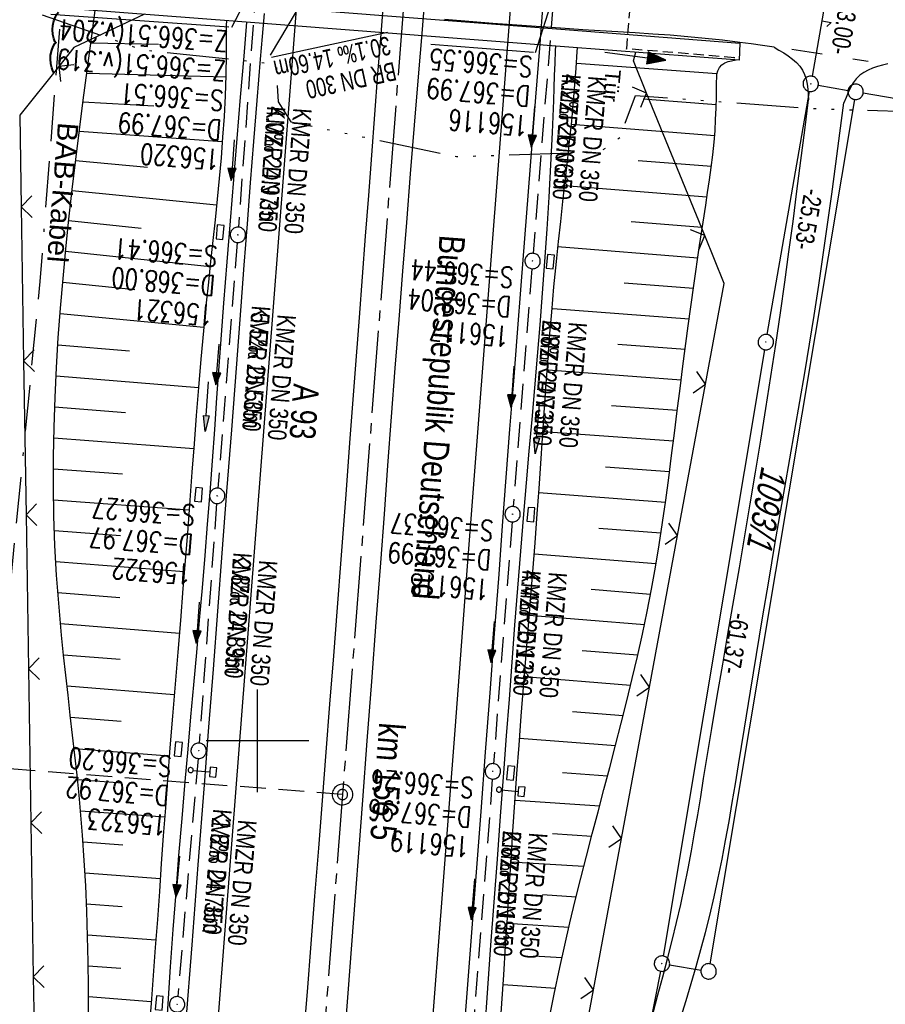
# Model space of a CAD drawing. Extents: x 510944 to 511312, y 468631 to 469578.
# Tile 12 of 30: x 511077 to 511161, y 468974 to 469070. Entities that reach past the tile are written whole.
import ezdxf

# ---------------------------------------------------------------- set-up
doc = ezdxf.new("R2010")
doc.units = 0
doc.header["$LTSCALE"] = 10
doc.header["$MEASUREMENT"] = 0
for name, pattern in [('ACAD_ISO14W100', [25.5, 12, -3, 0.5, -3, 0.5, -3, 0.5, -3]), ('ACAD_ISO16W100', [73, 15, -6.5, 15, -6.5, 15, -7, 1, -7]), ('ACHSE', [5.5, 4, -0.5, 0.5, -0.5]), ('AUSGEZOGEN', [0]), ('LT00', [0]), ('LT02', [0.4, 0.2, -0.2]), ('LT17', [0.15, 0.1, -0.05]), ('STRICHLINIE2', [0.375, 0.25, -0.125])]:
    doc.linetypes.add(name, pattern=pattern)
doc.layers.get('0').update_dxf_attribs({"linetype": 'LT00'})
for name, color, linetype in [('--EK_FBR', 1, 'LT00'), ('--EK_Halt-Pfeil', 4, 'LT00'), ('--EK_Haltung', 7, 'STRICHLINIE2'), ('--EK_Haltung-Text', 140, 'LT00'), ('--EK_Schacht-Text', 5, 'LT00'), ('--EK_ST-93-1', 30, 'LT17'), ('--EL_DFK_AB_L', 21, 'LT00'), ('--EL_DFK_AB_P', 7, 'LT00'), ('--EL_Halt-Pfeil', 4, 'LT00'), ('--EL_Haltung', 182, 'STRICHLINIE2'), ('--EL_Haltung-Text', 182, 'LT00'), ('-AX-093', 35, 'ACHSE'), ('-ST-93-1', 250, 'LT00'), ('-ST-93-5', 250, 'LT00'), ('ABSTAND', 8, 'LT00'), ('BAB-KABEL', 220, 'ACAD_ISO16W100'), ('BAB-KABEL_TEXT', 221, 'Continuous'), ('BRD', 255, 'Continuous'), ('DFK_AB_L', 21, 'LT00'), ('DFK_AB_P', 7, 'LT00'), ('DFK_BES-NAME', 255, 'LT00'), ('DFK_FLUR_NR', 250, 'LT00'), ('DFK_GZPKT', 250, 'LT00'), ('DFK_KATASTER', 250, 'LT00'), ('PFEIL', 140, 'AUSGEZOGEN'), ('TELEKOM', 210, 'ACAD_ISO14W100'), ('TOR_TEXT_A', 11, 'Continuous'), ('V098_AFBR_BAB', 250, 'LT00'), ('V098_BOESCH', 250, 'LT00'), ('V098_BOSCHUNG', 250, 'LT00'), ('V098_BR_KAPPE', 30, 'LT00'), ('V098_BR_WID', 30, 'LT17'), ('V098_GRABEN', 250, 'LT00'), ('V098_KA_PRUF', 182, 'LT00'), ('V098_LD_MARK', 250, 'LT00'), ('V098_LG_MARK', 250, 'LT02'), ('V098_RASTER', 250, 'LT00'), ('V098_SCHILD_K', 1, 'LT00'), ('V098_SINKK', 182, 'LT00'), ('V098_TOR', 10, 'LT00'), ('V098_ZAUN', 40, 'LT00')]:
    doc.layers.add(name, color=color, linetype=linetype)
doc.styles.add('Arial Fett', font='txt', dxfattribs={"width": 0.8})
doc.styles.add('Beschrift', font='ARIAL.TTF')
doc.styles.add('Haltungsbeschriftung', font='ARIAL.TTF', dxfattribs={"width": 0.75})
doc.styles.add('schachtbeschriftung', font='romans.shx', dxfattribs={"width": 0.75, "height": 2})
doc.styles.get("Standard").update_dxf_attribs({"font": 'ARIAL.TTF'})

# ---------------------------------------------------------------- blocks, each defined once
blk = doc.blocks.new('SYMB7050')
at = {"color": 0, "linetype": 'ByBlock'}
blk.add_lwpolyline([(0, 0), (0, 0.093), (0.046, 0.058)], dxfattribs=at)
blk = doc.blocks.new('SYMB7010')
at = {"color": 0, "linetype": 'ByBlock'}
for points in [[(-0.031408, 0.499213), (-0.093728, 0.49134), (-0.15457, 0.475719), (-0.212975, 0.452595), (-0.268021, 0.422333), (-0.31884, 0.385411), (-0.36463, 0.342411), (-0.40467, 0.29401), (-0.438329, 0.240973), (-0.465074, 0.184136), (-0.484486, 0.124395), (-0.496256, 0.062692), (-0.5002, 0)], [(-0.5002, 0), (-0.496256, -0.062692), (-0.484486, -0.124395), (-0.465075, -0.184136), (-0.438329, -0.240973), (-0.404671, -0.29401), (-0.36463, -0.342411), (-0.31884, -0.385411), (-0.268021, -0.422333), (-0.212975, -0.452595), (-0.154571, -0.475719), (-0.093728, -0.49134), (-0.031408, -0.499213), (0.031408, -0.499213)], [(0.5002, 0), (0.496256, 0.062692), (0.484485, 0.124395), (0.465074, 0.184136), (0.438329, 0.240973), (0.40467, 0.29401), (0.36463, 0.342411), (0.31884, 0.385411), (0.268021, 0.422333), (0.212975, 0.452595), (0.15457, 0.475719), (0.093728, 0.49134), (0.031408, 0.499213), (-0.031408, 0.499213)], [(0.031408, -0.499213), (0.093728, -0.491341), (0.15457, -0.475719), (0.212975, -0.452595), (0.268021, -0.422333), (0.31884, -0.385411), (0.36463, -0.342411), (0.404671, -0.294011), (0.438329, -0.240974), (0.465075, -0.184136), (0.484486, -0.124395), (0.496256, -0.062692), (0.500201, 0)]]:
    blk.add_lwpolyline(points, dxfattribs=at)
blk = doc.blocks.new('SYMB0003')
at = {"color": 0, "linetype": 'ByBlock'}
for p, q in [((-0.015712, 0), (0.010166, 0.012015)), ((0, -0.021257), (-0.015712, 0)), ((0.010166, 0.012015), (0, -0.021257))]:
    blk.add_line(p, q, dxfattribs=at)
for points in [[(-0.031395, 0.499013), (-0.093691, 0.491144), (-0.154509, 0.475528), (-0.21289, 0.452414), (-0.267913, 0.422164), (-0.318712, 0.385257), (-0.364484, 0.342274), (-0.404509, 0.293893), (-0.438154, 0.240877), (-0.464888, 0.184062), (-0.484292, 0.124345), (-0.496058, 0.062667), (-0.5, 0)], [(-0.5, 0), (-0.496058, -0.062667), (-0.484292, -0.124345), (-0.464888, -0.184062), (-0.438154, -0.240877), (-0.404509, -0.293893), (-0.364485, -0.342274), (-0.318712, -0.385257), (-0.267914, -0.422164), (-0.21289, -0.452414), (-0.154509, -0.475529), (-0.093691, -0.491144), (-0.031395, -0.499014), (0.031395, -0.499014)], [(0.5, 0), (0.496057, 0.062667), (0.484292, 0.124345), (0.464888, 0.184062), (0.438153, 0.240877), (0.404509, 0.293893), (0.364484, 0.342274), (0.318712, 0.385257), (0.267913, 0.422164), (0.21289, 0.452414), (0.154509, 0.475528), (0.093691, 0.491144), (0.031395, 0.499013), (-0.031395, 0.499013)], [(0.031395, -0.499014), (0.093691, -0.491144), (0.154509, -0.475529), (0.21289, -0.452414), (0.267914, -0.422164), (0.318712, -0.385257), (0.364485, -0.342274), (0.404509, -0.293893), (0.438154, -0.240877), (0.464889, -0.184062), (0.484292, -0.124345), (0.496058, -0.062667), (0.5, 0)]]:
    blk.add_lwpolyline(points, dxfattribs=at)
blk = doc.blocks.new('Pfreil3')
at = {"layer": 'PFEIL'}
blk.add_hatch(color=256, dxfattribs=at).paths.add_polyline_path([(-1.549, 0.273), (-1.549, -0.273), (0, 0)])
for p, q in [((-1.549, 0), (-4.831, 0)), ((-1.549, -0.273), (-1.549, 0.273)), ((-1.549, 0.273), (0, 0)), ((0, 0), (-1.549, -0.273))]:
    blk.add_line(p, q, dxfattribs=at)
blk = doc.blocks.new('SYMB1263')
at = {"color": 0, "linetype": 'ByBlock'}
for p, q in [((0.014231, 0.098982), (-0.014231, 0.098982)), ((-0.014231, -0.098982), (0.014232, -0.098982))]:
    blk.add_line(p, q, dxfattribs=at)
for points in [[(0, 0.1), (0, 0.75), (0.18, 0.75), (0.18, 1), (-0.18, 1), (-0.18, 0.75), (0, 0.75)], [(-0.014231, 0.098982), (-0.041542, 0.090963), (-0.065486, 0.075575), (-0.084125, 0.054064), (-0.095949, 0.028173), (-0.1, 0)], [(-0.1, 0), (-0.095949, -0.028173), (-0.084125, -0.054064), (-0.065486, -0.075575), (-0.041541, -0.090963), (-0.014231, -0.098982)], [(0.1, 0), (0.095949, 0.028173), (0.084125, 0.054064), (0.065486, 0.075575), (0.041541, 0.090963), (0.014231, 0.098982)], [(0.014232, -0.098982), (0.041542, -0.090963), (0.065486, -0.075575), (0.084125, -0.054064), (0.095949, -0.028173), (0.1, 0)]]:
    blk.add_lwpolyline(points, dxfattribs=at)
blk = doc.blocks.new('SYMB0011')
at = {"color": 0, "linetype": 'ByBlock'}
for p, q in [((0.5, 0), (-0.5, 0)), ((0, 0.5), (0, -0.5))]:
    blk.add_line(p, q, dxfattribs=at)
blk = doc.blocks.new('SYMB0070')
at = {"color": 0, "linetype": 'ByBlock'}
for p, q in [((-0.5, 0), (0.2, 0)), ((0.5, 0), (0.2, 0.1)), ((0.2, 0.1), (0.2, 0)), ((0.468, 0), (0.21, 0.086)), ((0.21, 0.086), (0.21, -0.086)), ((0.21, -0.086), (0.468, 0)), ((0.22, -0.072), (0.437, 0)), ((0.23, -0.058), (0.405, 0)), ((0.24, -0.045), (0.374, 0)), ((0.342, 0), (0.25, 0.031)), ((0.25, 0.031), (0.25, -0.031)), ((0.25, -0.031), (0.342, 0)), ((0.26, -0.017), (0.31, 0)), ((0.27, -0.003), (0.279, 0))]:
    blk.add_line(p, q, dxfattribs=at)
for points in [[(0.2, 0), (0.2, -0.1), (0.5, 0)], [(0.437, 0), (0.22, 0.072), (0.22, -0.072)], [(0.405, 0), (0.23, 0.058), (0.23, -0.058)], [(0.374, 0), (0.24, 0.045), (0.24, -0.045)], [(0.31, 0), (0.26, 0.017), (0.26, -0.017)], [(0.279, 0), (0.27, 0.003), (0.27, -0.003)]]:
    blk.add_lwpolyline(points, dxfattribs=at)
blk = doc.blocks.new('SYMB0024')
at = {"color": 0, "linetype": 'ByBlock'}
for p, q in [((-0.5, 0.5), (0, 0)), ((0, 0), (0.5, 0.5))]:
    blk.add_line(p, q, dxfattribs=at)
blk = doc.blocks.new('SYMB0652')
at = {"color": 0, "linetype": 'ByBlock'}
blk.add_lwpolyline([(-0.15, -0.075), (0.15, -0.075), (0.15, 0.075), (-0.15, 0.075), (-0.15, -0.075)], dxfattribs=at)
blk = doc.blocks.new('SYMB2')
at = {"color": 0, "linetype": 'ByBlock', "flags": 128}
for points in [[(-0.031395, 0.499013), (-0.093691, 0.491144), (-0.154509, 0.475528), (-0.21289, 0.452414), (-0.267913, 0.422164), (-0.318712, 0.385257), (-0.364484, 0.342274), (-0.404509, 0.293893), (-0.438154, 0.240877), (-0.464888, 0.184062), (-0.484292, 0.124345), (-0.496058, 0.062667), (-0.5, 0)], [(0.5, 0), (0.496057, 0.062667), (0.484292, 0.124345), (0.464888, 0.184062), (0.438153, 0.240877), (0.404509, 0.293893), (0.364484, 0.342274), (0.318712, 0.385257), (0.267913, 0.422164), (0.21289, 0.452414), (0.154509, 0.475528), (0.093691, 0.491144), (0.031395, 0.499013), (-0.031395, 0.499013)], [(-0.5, 0), (-0.496058, -0.062667), (-0.484292, -0.124345), (-0.464888, -0.184062), (-0.438154, -0.240877), (-0.404509, -0.293893), (-0.364485, -0.342274), (-0.318712, -0.385257), (-0.267914, -0.422164), (-0.21289, -0.452414), (-0.154509, -0.475529), (-0.093691, -0.491144), (-0.031395, -0.499014), (0.031395, -0.499014)], [(0.031395, -0.499014), (0.093691, -0.491144), (0.154509, -0.475529), (0.21289, -0.452414), (0.267914, -0.422164), (0.318712, -0.385257), (0.364485, -0.342274), (0.404509, -0.293893), (0.438154, -0.240877), (0.464889, -0.184062), (0.484292, -0.124345), (0.496058, -0.062667), (0.5, 0)]]:
    blk.add_lwpolyline(points, dxfattribs=at)

msp = doc.modelspace()

# ---------------------------------------------------------------- linework, layer by layer
at = {"layer": '--EK_FBR'}
for points in [[(511108.481, 468970.747), (511108.847, 468975.444), (511109.207, 468980.141), (511109.564, 468984.839), (511109.918, 468989.536), (511110.272, 468994.234), (511110.707, 469000.012), (511111.143, 469005.79), (511111.577, 469011.568), (511112.01, 469017.346), (511112.363, 469022.083), (511112.717, 469026.819), (511113.073, 469031.556), (511113.432, 469036.292), (511113.796, 469041.028), (511114.167, 469045.759), (511114.543, 469050.49), (511114.923, 469055.221), (511115.306, 469059.952), (511115.691, 469064.682), (511116.064, 469069.289), (511116.435, 469073.897)], [(511104.507, 468970.909), (511104.874, 468975.567), (511105.243, 468980.226), (511105.612, 468984.884), (511105.98, 468989.542), (511106.345, 468994.201), (511106.71, 468998.896), (511107.072, 469003.591), (511107.432, 469008.286), (511107.791, 469012.982), (511108.15, 469017.677), (511108.601, 469023.569), (511109.052, 469029.461), (511109.501, 469035.353), (511109.947, 469041.246), (511110.244, 469045.198), (511110.541, 469049.15), (511110.838, 469053.102), (511111.136, 469057.054), (511111.438, 469061.006), (511111.743, 469064.957), (511112.047, 469068.827), (511112.353, 469072.696)], [(511119.976, 468969.529), (511120.436, 468975.431), (511120.891, 468981.333), (511121.341, 468987.235), (511121.789, 468993.138), (511122.225, 468998.915), (511122.66, 469004.692), (511123.094, 469010.469), (511123.528, 469016.246), (511123.881, 469020.947), (511124.236, 469025.649), (511124.593, 469030.35), (511124.953, 469035.05), (511125.316, 469039.751), (511125.675, 469044.338), (511126.037, 469048.925), (511126.4, 469053.511), (511126.762, 469058.098), (511127.123, 469062.685), (511127.496, 469067.468), (511127.866, 469072.252)], [(511100.674, 469070.843), (511100.482, 469068.615), (511100.29, 469066.386), (511099.953, 469062.377), (511099.627, 469058.367), (511099.308, 469054.357), (511098.996, 469050.346), (511098.688, 469046.335), (511098.382, 469042.324), (511097.925, 469036.312), (511097.469, 469030.3), (511097.012, 469024.288), (511096.553, 469018.276), (511096.121, 469012.634), (511095.687, 469006.992), (511095.253, 469001.35), (511094.818, 468995.708), (511094.219, 468987.917), (511093.62, 468980.126), (511093.022, 468972.335)], [(511150.298, 469067.553), (511149.192, 469067.718), (511148.085, 469067.878), (511146.977, 469068.03), (511145.285, 469068.238), (511143.59, 469068.42), (511141.893, 469068.578), (511140.193, 469068.718), (511138.492, 469068.843), (511136.789, 469068.956), (511135.086, 469069.062), (511133.382, 469069.164), (511131.678, 469069.266), (511129.975, 469069.372), (511127.624, 469069.529), (511125.274, 469069.699), (511122.925, 469069.877), (511120.577, 469070.062), (511118.229, 469070.251)], [(511150.298, 469067.553), (511150.773, 469067.281), (511151.239, 469067.004), (511151.685, 469066.714), (511152.101, 469066.406), (511152.478, 469066.074), (511152.805, 469065.712), (511153.073, 469065.314), (511153.269, 469064.894), (511153.411, 469064.442), (511153.511, 469063.964), (511153.58, 469063.467), (511153.627, 469062.957), (511153.663, 469062.44)], [(511161.372, 469065.946), (511160.87, 469065.818), (511160.377, 469065.679), (511159.9, 469065.522), (511159.449, 469065.335), (511159.031, 469065.11), (511158.656, 469064.837), (511158.31, 469064.487), (511158.012, 469064.083), (511157.751, 469063.636), (511157.52, 469063.156), (511157.307, 469062.654), (511157.103, 469062.142)]]:
    msp.add_lwpolyline(points, dxfattribs=at)
at = {"layer": '--EK_Haltung'}
for p, q in [((511099.858, 469073.441), (511098.163, 469050.035)), ((511128.788, 469071.967), (511126.855, 469047.484)), ((511098.05, 469048.539), (511096.15, 469024.617)), ((511126.737, 469045.988), (511124.91, 469022.829)), ((511096.037, 469023.121), (511094.341, 468999.79)), ((511124.794, 469021.333), (511122.988, 468997.784)), ((511094.223, 468998.295), (511092.251, 468975.095)), ((511122.874, 468996.288), (511121.065, 468972.681))]:
    msp.add_line(p, q, dxfattribs=at)
at = {"layer": '--EK_Haltung-Text'}
msp.add_line((511101.274, 469066.796), (511106.514, 469075.613), dxfattribs=at)
at = {"layer": '--EK_Schacht-Text'}
for p, q in [((511099.912, 469074.189), (511097.492, 469069.477)), ((511128.847, 469072.715), (511127.054, 469067.016))]:
    msp.add_line(p, q, dxfattribs=at)
at = {"layer": '--EK_ST-93-1', "ltscale": 2.5}
msp.add_line((511108.289, 468994.776), (511068.408, 468997.856), dxfattribs=at)
at = {"layer": '--EL_DFK_AB_L'}
for p, q in [((511155.962, 469076.061), (511153.998, 469064.729)), ((511149.629, 469039.579), (511153.742, 469063.251)), ((511149.377, 469038.1), (511139.514, 468979.05)), ((511139.246, 468977.574), (511124.064, 468899.806))]:
    msp.add_line(p, q, dxfattribs=at)
at = {"layer": '--EL_Haltung'}
for p, q in [((511099.858, 469073.441), (511098.163, 469050.035)), ((511128.788, 469071.967), (511126.855, 469047.484)), ((511098.05, 469048.539), (511096.15, 469024.617)), ((511126.737, 469045.988), (511124.91, 469022.829)), ((511096.037, 469023.121), (511094.341, 468999.79)), ((511124.794, 469021.333), (511122.988, 468997.784)), ((511094.223, 468998.295), (511092.251, 468975.095)), ((511122.874, 468996.288), (511121.065, 468972.681))]:
    msp.add_line(p, q, dxfattribs=at)
at = {"layer": '-AX-093', "ltscale": 0.2}
msp.add_lwpolyline([(511152.427, 469566.358), (511081.204, 468644.03)], dxfattribs=at)
at = {"layer": 'BAB-KABEL', "ltscale": 0.03, "flags": 128}
msp.add_lwpolyline([(511128.805, 469568.483), (511130.663, 469554.69), (511130.405, 469544.669), (511121.691, 469477.401), (511110.851, 469395.154), (511107.133, 469378.454), (511101.429, 469355.767), (511093.59, 469323.387), (511088.17, 469303.114), (511089.883, 469286.843), (511089.456, 469281.573), (511089.456, 469270.748), (511088.745, 469258.576), (511085.467, 469220.784), (511085.181, 469212.492), (511083.798, 469145.67), (511082.552, 469091.518), (511081.17, 469074.95), (511078.823, 469044.739), (511075.787, 469013.68), (511074.407, 469001.655), (511074.957, 468973.654), (511074.819, 468945.92), (511077.846, 468903.811), (511078.123, 468901.47), (511076.465, 468873.201), (511075.358, 468849.739), (511073.566, 468830.276), (511071.911, 468812.064), (511069.566, 468791.374), (511064.589, 468748.444), (511063.486, 468733.845), (511060.186, 468701.525), (511057.082, 468664.658), (511056.426, 468650.815), (511056.148, 468646.284)], dxfattribs=at)
at = {"layer": 'DFK_AB_L'}
for p, q in [((511155.962, 469076.061), (511153.998, 469064.729)), ((511149.629, 469039.579), (511153.742, 469063.251)), ((511149.377, 469038.1), (511139.514, 468979.05)), ((511139.246, 468977.574), (511124.064, 468899.806))]:
    msp.add_line(p, q, dxfattribs=at)
at = {"layer": 'DFK_KATASTER'}
for p, q in [((511154.609, 469063.86), (511157.501, 469063.35)), ((511158.116, 469062.48), (511144.054, 468978.3)), ((511167.212, 469061.631), (511158.979, 469063.089)), ((511140.13, 468978.188), (511143.19, 468977.682))]:
    msp.add_line(p, q, dxfattribs=at)
at = {"layer": 'TELEKOM', "ltscale": 0.05, "flags": 128}
msp.add_lwpolyline([(510986.805, 469137.377), (511033.466, 469096.624), (511051.616, 469083.393), (511061.062, 469077.961), (511068.303, 469074.473), (511088.737, 469067.331), (511101.84, 469065.906), (511102.018, 469062.255), (511103.265, 469060.297), (511119.395, 469056.913), (511133.342, 469057.348), (511135.302, 469058.772), (511136.818, 469062.869), (511153.416, 469061.617), (511171.864, 469060.994), (511179.554, 469058.758), (511188.734, 469055.374), (511194.616, 469052.169), (511201.656, 469047.628), (511208.267, 469042.884), (511215.398, 469036.918), (511223.507, 469030.33), (511235.203, 469021.75), (511253.054, 469009.861), (511262.59, 469004.251), (511262.97, 469004.04)], dxfattribs=at)
at = {"layer": 'V098_AFBR_BAB'}
for points in [[(511108.481, 468970.747), (511108.847, 468975.444), (511109.207, 468980.141), (511109.564, 468984.839), (511109.918, 468989.536), (511110.272, 468994.234), (511110.707, 469000.012), (511111.143, 469005.79), (511111.577, 469011.568), (511112.01, 469017.346), (511112.363, 469022.083), (511112.717, 469026.819), (511113.073, 469031.556), (511113.432, 469036.292), (511113.796, 469041.028), (511114.167, 469045.759), (511114.543, 469050.49), (511114.923, 469055.221), (511115.306, 469059.952), (511115.691, 469064.682), (511116.064, 469069.289), (511116.435, 469073.897)], [(511104.507, 468970.909), (511104.874, 468975.567), (511105.243, 468980.226), (511105.612, 468984.884), (511105.98, 468989.542), (511106.345, 468994.201), (511106.71, 468998.896), (511107.072, 469003.591), (511107.432, 469008.286), (511107.791, 469012.982), (511108.15, 469017.677), (511108.601, 469023.569), (511109.052, 469029.461), (511109.501, 469035.353), (511109.947, 469041.246), (511110.244, 469045.198), (511110.541, 469049.15), (511110.838, 469053.102), (511111.136, 469057.054), (511111.438, 469061.006), (511111.743, 469064.957), (511112.047, 469068.827), (511112.353, 469072.696)], [(511119.976, 468969.529), (511120.436, 468975.431), (511120.891, 468981.333), (511121.341, 468987.235), (511121.789, 468993.138), (511122.225, 468998.915), (511122.66, 469004.692), (511123.094, 469010.469), (511123.528, 469016.246), (511123.881, 469020.947), (511124.236, 469025.649), (511124.593, 469030.35), (511124.953, 469035.05), (511125.316, 469039.751), (511125.675, 469044.338), (511126.037, 469048.925), (511126.4, 469053.511), (511126.762, 469058.098), (511127.123, 469062.685), (511127.496, 469067.468), (511127.866, 469072.252)], [(511100.674, 469070.843), (511100.482, 469068.615), (511100.29, 469066.386), (511099.953, 469062.377), (511099.627, 469058.367), (511099.308, 469054.357), (511098.996, 469050.346), (511098.688, 469046.335), (511098.382, 469042.324), (511097.925, 469036.312), (511097.469, 469030.3), (511097.012, 469024.288), (511096.553, 469018.276), (511096.121, 469012.634), (511095.687, 469006.992), (511095.253, 469001.35), (511094.818, 468995.708), (511094.219, 468987.917), (511093.62, 468980.126), (511093.022, 468972.335)], [(511150.298, 469067.553), (511149.192, 469067.718), (511148.085, 469067.878), (511146.977, 469068.03), (511145.285, 469068.238), (511143.59, 469068.42), (511141.893, 469068.578), (511140.193, 469068.718), (511138.492, 469068.843), (511136.789, 469068.956), (511135.086, 469069.062), (511133.382, 469069.164), (511131.678, 469069.266), (511129.975, 469069.372), (511127.624, 469069.529), (511125.274, 469069.699), (511122.925, 469069.877), (511120.577, 469070.062), (511118.229, 469070.251)], [(511150.298, 469067.553), (511150.773, 469067.281), (511151.239, 469067.004), (511151.685, 469066.714), (511152.101, 469066.406), (511152.478, 469066.074), (511152.805, 469065.712), (511153.073, 469065.314), (511153.269, 469064.894), (511153.411, 469064.442), (511153.511, 469063.964), (511153.58, 469063.467), (511153.627, 469062.957), (511153.663, 469062.44)], [(511161.372, 469065.946), (511160.87, 469065.818), (511160.377, 469065.679), (511159.9, 469065.522), (511159.449, 469065.335), (511159.031, 469065.11), (511158.656, 469064.837), (511158.31, 469064.487), (511158.012, 469064.083), (511157.751, 469063.636), (511157.52, 469063.156), (511157.307, 469062.654), (511157.103, 469062.142)], [(511138.522, 468973.529), (511138.998, 468975.281), (511139.469, 468977.035), (511139.931, 468978.791), (511140.379, 468980.549), (511140.807, 468982.312), (511141.212, 468984.08), (511141.583, 468985.818), (511141.93, 468987.562), (511142.257, 468989.31), (511142.569, 468991.061), (511142.868, 468992.815), (511143.16, 468994.57), (511143.447, 468996.327), (511143.734, 468998.083), (511144.252, 469001.215), (511144.779, 469004.345), (511145.312, 469007.473), (511145.849, 469010.601), (511146.388, 469013.727), (511146.925, 469016.854), (511147.46, 469019.982), (511147.984, 469023.08), (511148.502, 469026.18), (511149.011, 469029.281), (511149.509, 469032.384), (511149.996, 469035.488), (511150.469, 469038.595), (511150.926, 469041.704), (511151.346, 469044.662), (511151.752, 469047.622), (511152.148, 469050.584), (511152.534, 469053.547), (511152.914, 469056.511), (511153.29, 469059.475), (511153.663, 469062.44)], [(511141.242, 468973.064), (511141.739, 468974.715), (511142.231, 468976.368), (511142.713, 468978.022), (511143.18, 468979.681), (511143.627, 468981.344), (511144.05, 468983.013), (511144.476, 468984.828), (511144.871, 468986.651), (511145.241, 468988.48), (511145.588, 468990.314), (511145.917, 468992.152), (511146.233, 468993.993), (511146.539, 468995.836), (511146.841, 468997.679), (511147.423, 469001.257), (511148.006, 469004.833), (511148.59, 469008.408), (511149.18, 469011.982), (511149.778, 469015.554), (511150.386, 469019.124), (511150.869, 469021.909), (511151.356, 469024.694), (511151.844, 469027.479), (511152.331, 469030.264), (511152.813, 469033.05), (511153.286, 469035.838), (511153.747, 469038.627), (511154.194, 469041.419), (511154.647, 469044.374), (511155.083, 469047.331), (511155.505, 469050.291), (511155.914, 469053.252), (511156.315, 469056.214), (511156.711, 469059.178), (511157.103, 469062.142)]]:
    msp.add_lwpolyline(points, dxfattribs=at)
at = {"layer": 'V098_BOESCH'}
for points in [[(511083.566, 468973.55), (511083.553, 468976.023), (511083.522, 468978.494), (511083.471, 468980.965), (511083.395, 468983.434), (511083.291, 468985.903), (511083.156, 468988.369), (511082.985, 468990.834), (511082.824, 468992.783), (511082.643, 468994.731), (511082.445, 468996.679), (511082.235, 468998.625), (511082.017, 469000.571), (511081.794, 469002.516), (511081.572, 469004.461), (511081.353, 469006.406), (511081.142, 469008.351), (511080.942, 469010.295), (511080.758, 469012.24), (511080.594, 469014.185), (511080.454, 469016.131), (511080.296, 469019.017), (511080.195, 469021.903), (511080.149, 469024.791), (511080.154, 469027.679), (511080.208, 469030.569), (511080.306, 469033.46), (511080.446, 469036.351), (511080.624, 469039.243), (511080.838, 469042.136), (511081.084, 469045.03), (511081.358, 469047.924), (511081.659, 469050.818), (511081.981, 469053.714), (511082.323, 469056.609), (511082.682, 469059.505), (511083.052, 469062.401), (511083.433, 469065.297), (511083.82, 469068.193), (511084.216, 469071.132)], [(511128.382, 468972.735), (511128.89, 468975.343), (511129.434, 468977.943), (511129.918, 468980.119), (511130.424, 468982.289), (511130.95, 468984.456), (511131.491, 468986.62), (511132.045, 468988.781), (511132.608, 468990.941), (511133.175, 468993.099), (511133.744, 468995.258), (511134.312, 468997.416), (511134.874, 468999.575), (511135.427, 469001.737), (511135.967, 469003.9), (511136.492, 469006.067), (511136.997, 469008.237), (511137.479, 469010.412), (511137.934, 469012.592), (511138.359, 469014.778), (511138.746, 469016.936), (511139.104, 469019.099), (511139.438, 469021.267), (511139.751, 469023.438), (511140.047, 469025.613), (511140.332, 469027.79), (511140.608, 469029.969), (511140.879, 469032.148), (511141.151, 469034.327), (511141.426, 469036.504), (511141.941, 469040.427), (511142.481, 469044.345), (511143.049, 469048.26), (511143.644, 469052.173), (511143.835, 469053.401), (511144.021, 469054.628), (511144.194, 469055.857), (511144.347, 469057.088), (511144.473, 469058.321), (511144.556, 469059.417), (511144.616, 469060.516), (511144.658, 469061.615), (511144.685, 469062.717), (511144.703, 469063.818), (511144.717, 469064.921), (511144.817, 469065.262), (511144.989, 469065.572), (511145.226, 469065.838), (511145.515, 469066.045), (511145.842, 469066.183), (511146.619, 469066.325)]]:
    msp.add_lwpolyline(points, dxfattribs=at)
at = {"layer": 'V098_BOSCHUNG'}
for p, q in [((511090.375, 469067.813), (511083.787, 469067.948)), ((511131.06, 469066.01), (511144.733, 469064.996)), ((511096.924, 469064.632), (511083.395, 469065.007)), ((511089.909, 469061.83), (511083.026, 469062.195)), ((511137.552, 469062.52), (511144.667, 469061.966)), ((511096.588, 469058.328), (511082.663, 469059.359)), ((511130.571, 469060.068), (511144.524, 469058.955)), ((511089.318, 469055.859), (511082.309, 469056.485)), ((511137.083, 469056.539), (511144.209, 469055.97)), ((511096.03, 469052.17), (511081.967, 469053.584)), ((511129.929, 469054.1), (511143.772, 469052.996)), ((511088.676, 469049.894), (511081.64, 469050.642)), ((511136.39, 469050.575), (511143.314, 469050.023)), ((511129.225, 469048.137), (511142.87, 469047.049)), ((511095.393, 469046.164), (511081.332, 469047.657)), ((511088.066, 469043.925), (511081.049, 469044.644)), ((511135.717, 469044.61), (511142.445, 469044.086)), ((511128.757, 469042.129), (511142.035, 469041.122)), ((511094.795, 469040.273), (511080.796, 469041.602)), ((511087.553, 469037.947), (511080.579, 469038.557)), ((511135.085, 469038.641), (511141.64, 469038.157)), ((511094.276, 469034.388), (511080.402, 469035.522)), ((511128.308, 469036.133), (511141.257, 469035.177)), ((511087.152, 469031.96), (511080.269, 469032.497)), ((511134.486, 469032.668), (511140.885, 469032.196)), ((511127.865, 469030.149), (511140.513, 469029.215)), ((511093.805, 469028.446), (511080.183, 469029.482)), ((511086.863, 469025.965), (511080.147, 469026.463)), ((511133.886, 469026.696), (511140.13, 469026.235)), ((511127.416, 469024.179), (511139.723, 469023.244)), ((511093.355, 469022.476), (511080.164, 469023.454)), ((511086.683, 469019.962), (511080.239, 469020.453)), ((511133.235, 469020.728), (511139.285, 469020.256)), ((511126.948, 469018.223), (511138.803, 469017.272)), ((511092.892, 469016.467), (511080.375, 469017.446)), ((511086.613, 469013.949), (511080.576, 469014.433)), ((511132.488, 469014.769), (511138.269, 469014.305)), ((511092.406, 469010.474), (511080.836, 469011.403)), ((511126.465, 469012.243), (511137.676, 469011.343)), ((511131.626, 469008.819), (511137.03, 469008.385)), ((511086.649, 469007.927), (511081.14, 469008.368)), ((511125.983, 469006.262), (511136.34, 469005.431)), ((511091.912, 469004.495), (511081.473, 469005.332)), ((511130.682, 469002.875), (511135.617, 469002.492)), ((511086.744, 469001.9), (511081.82, 469002.295)), ((511125.518, 469000.255), (511134.868, 468999.554)), ((511091.43, 468998.527), (511082.166, 468999.245)), ((511086.847, 468995.874), (511082.495, 468996.2)), ((511129.699, 468996.933), (511134.102, 468996.614)), ((511125.087, 468994.246), (511133.327, 468993.675)), ((511090.978, 468992.568), (511082.79, 468993.16)), ((511128.72, 468990.988), (511132.554, 468990.734)), ((511086.9, 468989.855), (511083.038, 468990.134)), ((511124.69, 468988.236), (511131.789, 468987.789)), ((511090.549, 468986.584), (511083.229, 468987.112)), ((511127.771, 468985.036), (511131.042, 468984.83)), ((511086.853, 468983.843), (511083.37, 468984.094)), ((511124.309, 468982.248), (511130.325, 468981.869)), ((511090.121, 468980.599), (511083.468, 468981.079)), ((511126.88, 468979.08), (511129.645, 468978.906)), ((511086.714, 468977.837), (511083.529, 468978.078)), ((511123.919, 468976.272), (511129.01, 468975.929)), ((511089.668, 468974.593), (511083.56, 468975.077))]:
    msp.add_line(p, q, dxfattribs=at)
at = {"layer": 'V098_BR_KAPPE'}
msp.add_lwpolyline([(511146.967, 469067.954), (511146.896, 469066.304), (511129.91, 469067.605), (511113.565, 469068.877), (511098.056, 469070.076), (511082.751, 469071.244), (511082.857, 469072.891), (511098.012, 469071.759), (511113.529, 469070.554), (511129.971, 469069.282), (511146.967, 469067.954)], dxfattribs=at)
at = {"layer": 'V098_BR_WID'}
msp.add_lwpolyline([(511146.441, 469066.539), (511135.956, 469067.412), (511136.692, 469076.256), (511147.094, 469075.39)], dxfattribs=at)
at = {"layer": 'V098_GRABEN'}
for points in [[(511096.984, 469070.158), (511096.971, 469069.681), (511096.963, 469068.744), (511096.962, 469067.806), (511096.961, 469066.869), (511096.93, 469064.848), (511096.86, 469062.828), (511096.756, 469060.81), (511096.622, 469058.793), (511096.464, 469056.777), (511096.284, 469054.762), (511096.088, 469052.748), (511095.881, 469050.734), (511095.667, 469048.72), (511095.451, 469046.706), (511095.237, 469044.693), (511095.029, 469042.679), (511094.762, 469039.931), (511094.513, 469037.183), (511094.279, 469034.434), (511094.057, 469031.684), (511093.843, 469028.935), (511093.634, 469026.185), (511093.427, 469023.435), (511093.22, 469020.685), (511093.008, 469017.935), (511092.762, 469014.833), (511092.509, 469011.732), (511092.253, 469008.63), (511091.997, 469005.529), (511091.742, 469002.427), (511091.493, 468999.325), (511091.251, 468996.222), (511091.047, 468993.497), (511090.848, 468990.772), (511090.653, 468988.047), (511090.46, 468985.321), (511090.265, 468982.596), (511090.068, 468979.871), (511089.865, 468977.146), (511089.655, 468974.422), (511089.406, 468971.333)], [(511098.705, 469066.701), (511098.977, 469070.005)], [(511122.136, 468971.714), (511122.436, 468975.909), (511122.742, 468980.104), (511123.052, 468984.298), (511123.364, 468988.493), (511123.679, 468992.687), (511123.993, 468996.881), (511124.263, 469000.481), (511124.533, 469004.08), (511124.805, 469007.68), (511125.082, 469011.279), (511125.364, 469014.877), (511125.652, 469018.476), (511125.949, 469022.073), (511126.21, 469025.15), (511126.476, 469028.227), (511126.742, 469031.304), (511127.007, 469034.381), (511127.268, 469037.458), (511127.521, 469040.536), (511127.764, 469043.615), (511127.993, 469046.695), (511128.21, 469049.829), (511128.407, 469052.964), (511128.583, 469056.1), (511128.735, 469059.238), (511128.86, 469062.376), (511128.901, 469063.589), (511128.941, 469064.803), (511128.983, 469066.016), (511129.028, 469067.229), (511129.049, 469067.672)], [(511123.598, 468971.645), (511123.793, 468974.438), (511123.98, 468977.231), (511124.161, 468980.025), (511124.339, 468982.819), (511124.516, 468985.613), (511124.694, 468988.408), (511124.877, 468991.201), (511125.066, 468993.994), (511125.264, 468996.787), (511125.474, 468999.602), (511125.693, 469002.415), (511125.919, 469005.229), (511126.148, 469008.042), (511126.378, 469010.855), (511126.606, 469013.669), (511126.831, 469016.482), (511127.048, 469019.297), (511127.256, 469022.112), (511127.429, 469024.569), (511127.595, 469027.027), (511127.759, 469029.486), (511127.924, 469031.944), (511128.092, 469034.401), (511128.268, 469036.859), (511128.454, 469039.315), (511128.654, 469041.769), (511128.872, 469044.223), (511129.109, 469046.674), (511129.314, 469048.628), (511129.53, 469050.58), (511129.751, 469052.532), (511129.973, 469054.485), (511130.191, 469056.437), (511130.402, 469058.39), (511130.599, 469060.345), (511130.778, 469062.301), (511130.91, 469063.912), (511131.028, 469065.525), (511131.133, 469067.139), (511131.155, 469067.51)], [(511091.149, 468971.907), (511091.308, 468974.404), (511091.551, 468978.014), (511091.81, 468981.623), (511092.084, 468985.231), (511092.371, 468988.838), (511092.67, 468992.444), (511092.98, 468996.049), (511093.257, 468999.192), (511093.538, 469002.334), (511093.821, 469005.476), (511094.103, 469008.618), (511094.381, 469011.76), (511094.652, 469014.903), (511094.914, 469018.047), (511095.159, 469021.119), (511095.395, 469024.193), (511095.625, 469027.266), (511095.849, 469030.34), (511096.072, 469033.415), (511096.294, 469036.489), (511096.519, 469039.563), (511096.748, 469042.637), (511097.056, 469046.649), (511097.375, 469050.66), (511097.7, 469054.671), (511098.032, 469058.681), (511098.368, 469062.691), (511098.705, 469066.701)]]:
    msp.add_lwpolyline(points, dxfattribs=at)
at = {"layer": 'V098_LD_MARK'}
for points in [[(511088.81, 468877.784), (511090.629, 468901.221), (511092.447, 468924.658), (511094.264, 468948.095), (511096.08, 468971.532), (511097.896, 468994.969), (511099.712, 469018.407), (511101.528, 469041.844), (511102.635, 469056.125), (511103.743, 469070.406), (511104.852, 469084.687), (511105.964, 469098.968), (511107.078, 469113.249), (511107.925, 469124.076), (511108.773, 469134.902), (511109.621, 469145.729), (511110.47, 469156.555)], [(511130.579, 469148.795), (511129.807, 469138.643), (511129.032, 469128.492), (511128.317, 469119.166), (511127.599, 469109.84), (511126.88, 469100.514), (511126.159, 469091.188), (511125.438, 469081.862), (511124.716, 469072.537), (511123.995, 469063.211), (511122.796, 469047.672), (511121.599, 469032.133), (511120.403, 469016.593), (511119.21, 469001.054), (511118.017, 468985.514), (511116.824, 468969.975), (511115.631, 468954.435), (511114.438, 468938.895), (511113.243, 468923.356), (511111.875, 468905.595), (511110.506, 468887.835), (511109.135, 468870.075)]]:
    msp.add_lwpolyline(points, dxfattribs=at)
at = {"layer": 'V098_LG_MARK', "ltscale": 1.5}
msp.add_line((511152.032, 469067.367), (511159.448, 469066.206), dxfattribs=at)
at = {"layer": 'V098_RASTER'}
for p, q in [((511100.001, 468995), (511100.001, 469005)), ((511105.003, 468999.999), (511095.003, 468999.999))]:
    msp.add_line(p, q, dxfattribs=at)
at = {"layer": 'V098_ZAUN'}
for p, q in [((511143.551, 469049.206), (511137.894, 469063.099)), ((511077.014, 469052.024), (511077.248, 469037.026)), ((511077.248, 469037.026), (511077.482, 469022.028)), ((511140.91, 469019.996), (511143.641, 469034.745)), ((511077.482, 469022.028), (511077.717, 469007.03)), ((511138.179, 469005.247), (511140.91, 469019.996)), ((511077.717, 469007.03), (511077.951, 468992.032)), ((511135.448, 468990.497), (511138.179, 469005.247)), ((511077.951, 468992.032), (511078.185, 468977.033)), ((511132.717, 468975.748), (511135.448, 468990.497)), ((511078.185, 468977.033), (511078.419, 468962.035))]:
    msp.add_line(p, q, dxfattribs=at)
for points in [[(511089.026, 469070.765), (511082.131, 469067.523), (511080.667, 469065.693)], [(511137.894, 469063.099), (511136.617, 469066.234), (511136.851, 469067.073)], [(511080.667, 469065.693), (511076.874, 469060.952), (511077.014, 469052.024)], [(511143.641, 469034.745), (511145.454, 469044.535), (511143.551, 469049.206)], [(511129.988, 468960.998), (511130.292, 468962.65), (511132.717, 468975.748)]]:
    msp.add_lwpolyline(points, dxfattribs=at)

# ---------------------------------------------------------------- block references
at = {"layer": '--EK_Halt-Pfeil', "yscale": 4, "zscale": 4}
for p, xscale, rotation in [((511126.825, 469059.804), 4.000000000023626, 265.4858599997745), ((511097.599, 469056.559), 3.999999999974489, 265.8600699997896), ((511096.103, 469036.657), 4.000000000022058, 265.4613899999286), ((511124.827, 469034.487), 4.000000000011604, 265.4893599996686), ((511094.192, 469011.528), 4.000000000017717, 265.8425899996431), ((511122.894, 469009.635), 3.999999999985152, 265.6152899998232), ((511092.241, 468986.78), 4.000000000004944, 265.1396500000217), ((511120.972, 468984.561), 4.000000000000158, 265.6187800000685)]:
    msp.add_blockref('SYMB0070', p, dxfattribs=dict(at, xscale=xscale, rotation=rotation))
at = {"layer": '--EL_DFK_AB_P', "xscale": 1.500000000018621, "yscale": 1.5, "zscale": 1.5, "rotation": 264.7377099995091}
for p in [(511153.87, 469063.99), (511149.5, 469038.84), (511139.39, 468978.31)]:
    msp.add_blockref('SYMB0003', p, dxfattribs=at)
at = {"layer": '--EL_Halt-Pfeil', "yscale": 4, "zscale": 4}
for p, xscale, rotation in [((511126.825, 469059.804), 4.000000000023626, 265.4858599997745), ((511097.599, 469056.559), 3.999999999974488, 265.8600699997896), ((511096.103, 469036.657), 4.000000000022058, 265.4613899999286), ((511124.827, 469034.487), 4.000000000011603, 265.4893599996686), ((511094.192, 469011.528), 4.000000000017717, 265.8425899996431), ((511122.894, 469009.635), 3.999999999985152, 265.6152899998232), ((511092.241, 468986.78), 4.000000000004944, 265.1396500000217), ((511120.972, 468984.561), 4.000000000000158, 265.6187800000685)]:
    msp.add_blockref('SYMB0070', p, dxfattribs=dict(at, xscale=xscale, rotation=rotation))
at = {"layer": '-ST-93-1', "rotation": 274.1956499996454}
msp.add_blockref('SYMB2', (511108.289, 468994.776), dxfattribs=at)
at = {"layer": '-ST-93-5', "xscale": 1.999999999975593, "yscale": 2, "zscale": 2, "rotation": 274.1956499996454}
msp.add_blockref('SYMB2', (511108.289, 468994.776), dxfattribs=at)
at = {"layer": 'DFK_AB_P', "xscale": 1.500000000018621, "yscale": 1.5, "zscale": 1.5, "rotation": 264.7377099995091}
for p in [(511153.87, 469063.99), (511149.5, 469038.84), (511139.39, 468978.31)]:
    msp.add_blockref('SYMB0003', p, dxfattribs=at)
at = {"layer": 'DFK_FLUR_NR', "xscale": 10, "yscale": 10, "zscale": 10, "rotation": 260.1692200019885}
msp.add_blockref('SYMB7050', (511154.95, 469070.13), dxfattribs=at)
at = {"layer": 'DFK_GZPKT', "xscale": 1.500000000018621, "yscale": 1.5, "zscale": 1.5, "rotation": 264.7377099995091}
for p in [(511158.24, 469063.22), (511143.93, 468977.56)]:
    msp.add_blockref('SYMB7010', p, dxfattribs=at)
at = {"layer": 'PFEIL'}
for p, rotation in [((511094.914, 469030.138), 265.8946716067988), ((511127.051, 469027.949), 265.1050220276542)]:
    msp.add_blockref('Pfreil3', p, dxfattribs=dict(at, rotation=rotation))
at = {"layer": 'V098_BR_WID', "xscale": 0.09999999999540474, "yscale": 0.09999999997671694, "zscale": 0.1, "rotation": 264.86010000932}
for p in [(511135.956, 469067.412), (511146.441, 469066.539)]:
    msp.add_blockref('SYMB0011', p, dxfattribs=at)
at = {"layer": 'V098_KA_PRUF', "xscale": 1.500000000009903, "yscale": 1.5, "zscale": 1.5, "rotation": 264.8601000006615}
for p in [(511098.109, 469049.287), (511126.796, 469046.736), (511096.091, 469023.869), (511124.851, 469022.081), (511094.287, 468999.042), (511122.931, 468997.036), (511092.187, 468974.348)]:
    msp.add_blockref('SYMB0003', p, dxfattribs=at)
at = {"layer": 'V098_SCHILD_K', "xscale": 2.499999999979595, "yscale": 2.5, "zscale": 2.5, "rotation": 264.8601000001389}
for p in [(511093.511, 468997.158), (511123.527, 468995.257)]:
    msp.add_blockref('SYMB1263', p, dxfattribs=at)
at = {"layer": 'V098_SINKK', "xscale": 4.499999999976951, "yscale": 4.5, "zscale": 4.5, "rotation": 264.860099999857}
for p in [(511096.377, 469049.545), (511128.521, 469046.67), (511094.28, 469023.98), (511126.625, 469022.043), (511092.313, 468999.195), (511124.654, 468996.873), (511090.449, 468974.475)]:
    msp.add_blockref('SYMB0652', p, dxfattribs=at)
at = {"layer": 'V098_TOR', "xscale": 6.000000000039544, "yscale": 6.00000000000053, "zscale": 6, "rotation": 352.3243941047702}
msp.add_blockref('SYMB0070', (511136.785, 469066.685), dxfattribs=at)
at = {"layer": 'V098_ZAUN', "yscale": 2.099999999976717, "zscale": 2.1}
for p, xscale, rotation in [((511080.667, 469065.693), 2.099999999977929, 231.3436399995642), ((511137.894, 469063.099), 2.099999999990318, 112.1586799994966), ((511077.014, 469052.024), 2.099999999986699, 270.8932699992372), ((511143.551, 469049.206), 2.099999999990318, 112.1586799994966), ((511077.248, 469037.026), 2.099999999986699, 270.8932699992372), ((511143.641, 469034.745), 2.100000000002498, 79.50895000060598), ((511077.482, 469022.028), 2.099999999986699, 270.8932699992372), ((511140.91, 469019.996), 2.100000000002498, 79.50895000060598), ((511077.717, 469007.03), 2.099999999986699, 270.8932699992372), ((511138.179, 469005.247), 2.100000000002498, 79.50895000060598), ((511077.951, 468992.032), 2.099999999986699, 270.8932699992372), ((511135.448, 468990.497), 2.100000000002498, 79.50895000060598), ((511078.185, 468977.033), 2.099999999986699, 270.8932699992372), ((511132.717, 468975.748), 2.100000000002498, 79.50895000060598)]:
    msp.add_blockref('SYMB0024', p, dxfattribs=dict(at, xscale=xscale, rotation=rotation))

# ---------------------------------------------------------------- texts
at = {"layer": '--EK_Haltung-Text', "style": 'Haltungsbeschriftung'}
for s, rotation, width, p in [('%%U30.1‰ 14.60m', -167.82417, 0.7, (511112.747, 469068.642)), ('BR DN 300', -167.82417, 0.7, (511113.287, 469066.139)), ('4.2‰ 26.06m', -94.51414, 0.75, (511129.688, 469065.003)), ('KMZR DN 350', -94.51414, 0.75, (511132.24, 469064.802)), ('4.0‰ 24.97m', -94.13993, 0.75, (511100.949, 469061.859)), ('KMZR DN 350', -94.13993, 0.75, (511103.503, 469061.674)), ('5.5‰ 25.50m', -94.53861, 0.75, (511099.42, 469041.778)), ('KMZR DN 350', -94.53861, 0.75, (511101.972, 469041.575)), ('2.8‰ 24.73m', -94.51064, 0.75, (511127.772, 469041.039)), ('KMZR DN 350', -94.51064, 0.75, (511130.324, 469040.838)), ('2.8‰ 24.89m', -94.15741, 0.75, (511097.619, 469017.828)), ('KMZR DN 350', -94.15741, 0.75, (511100.172, 469017.643)), ('4.4‰ 25.12m', -94.38471, 0.75, (511125.82, 469016.684)), ('KMZR DN 350', -94.38471, 0.75, (511128.372, 469016.488)), ('2.8‰ 24.78m', -94.86035, 0.75, (511095.595, 468992.586)), ('KMZR DN 350', -94.86035, 0.75, (511098.146, 468992.369)), ('2.8‰ 25.18m', -94.38122, 0.75, (511123.915, 468991.306)), ('KMZR DN 350', -94.38122, 0.75, (511126.468, 468991.111))]:
    msp.add_text(s, height=1.8, rotation=rotation, dxfattribs=dict(at, width=width)).set_placement(p)
at = {"layer": '--EK_Schacht-Text', "style": 'schachtbeschriftung', "width": 0.75}
for s, rotation, p in [('%%UZ=366.51(v.204)', -184.13992, (511097.19, 469069.099)), ('Z=366.51(v.319)', -184.13992, (511096.983, 469066.227)), ('%%US=366.55', -184.51413, (511126.84, 469066.639)), ('D=367.99', -184.51413, (511126.613, 469063.768)), ('S=366.51', -184.13992, (511096.775, 469063.354)), ('156116', -184.51413, (511126.387, 469060.897)), ('D=367.99', -184.13992, (511096.567, 469060.482)), ('156320', -184.13992, (511096.359, 469057.61)), ('S=366.41', -184.5386, (511096.175, 469048.179)), ('D=368.00', -184.5386, (511095.947, 469045.308)), ('S=366.44', -184.51064, (511124.992, 469046.126)), ('D=368.04', -184.51064, (511124.766, 469043.255)), ('156321', -184.5386, (511095.72, 469042.437)), ('156117', -184.51064, (511124.539, 469040.384)), ('S=366.27', -184.15741, (511094.012, 469022.975)), ('S=366.37', -184.3847, (511123.049, 469021.467)), ('D=367.97', -184.15741, (511093.803, 469020.103)), ('D=367.99', -184.3847, (511122.829, 469018.595)), ('156322', -184.15741, (511093.594, 469017.231)), ('156118', -184.3847, (511122.608, 469015.724)), ('S=366.20', -184.86035, (511091.721, 468998.511)), ('S=366.26', -184.38121, (511121.129, 468996.422)), ('D=367.92', -184.86035, (511091.477, 468995.642)), ('D=367.96', -184.38121, (511120.909, 468993.55)), ('156323', -184.86035, (511091.233, 468992.772)), ('156119', -184.38121, (511120.689, 468990.679))]:
    msp.add_text(s, height=2, rotation=rotation, dxfattribs=at).set_placement(p)
at = {"layer": '--EL_Haltung-Text', "style": 'Haltungsbeschriftung', "width": 0.75}
for rotation, p in [(-94.51414, (511129.688, 469065.003)), (-94.13993, (511100.949, 469061.859)), (-94.53861, (511099.479, 469042.435)), (-94.51064, (511127.772, 469041.039)), (-94.15741, (511097.669, 469018.392)), (-94.38471, (511125.82, 469016.684)), (-94.86035, (511095.717, 468993.427)), (-94.38122, (511123.915, 468991.306))]:
    msp.add_text('KMZR DN 350', height=1.8, rotation=rotation, dxfattribs=at).set_placement(p)
at = {"layer": '-ST-93-5', "style": 'Arial Fett', "width": 0.8}
msp.add_text('km 156.5', height=2.5, rotation=-94.41426, dxfattribs=at).set_placement((511111.872, 469001.841))
at = {"layer": 'ABSTAND', "width": 0.75}
for s, rotation, p in [(' -13.00-', -99.83079, (511156.91, 469073.404)), (' -25.53-', -99.85895, (511153.377, 469054.399)), (' -61.37-', -99.48345, (511146.259, 469013.082))]:
    msp.add_text(s, height=1.8, rotation=rotation, dxfattribs=at).set_placement(p)
at = {"layer": 'BAB-KABEL_TEXT', "insert": (511080.034, 469053.484), "char_height": 2, "attachment_point": 8, "rotation": 265.49517, "style": 'Beschrift'}
msp.add_mtext('BAB-Kabel', dxfattribs=at)
at = {"layer": 'BRD', "insert": (511116.998, 469049.382), "char_height": 2.5, "attachment_point": 7, "rotation": 265.7082, "style": 'Beschrift'}
msp.add_mtext('{\\W0.8;Bundesrepublik Deutschland}', dxfattribs=at)
at = {"layer": 'DFK_BES-NAME', "width": 0.75}
msp.add_text('A 93', height=2.5, rotation=265.5845, dxfattribs=at).set_placement((511103.535, 469034.84))
at = {"layer": 'DFK_FLUR_NR', "oblique": 13.754, "width": 0.75}
msp.add_text('1093/1', height=2.5, rotation=259.42867, dxfattribs=at).set_placement((511149.114, 469026.877))
at = {"layer": 'TOR_TEXT_A', "insert": (511133.884, 469065.443), "char_height": 1.5, "attachment_point": 7, "rotation": 264.8601, "style": 'Beschrift'}
msp.add_mtext('Tür', dxfattribs=at)

doc.saveas('drawing.dxf')
